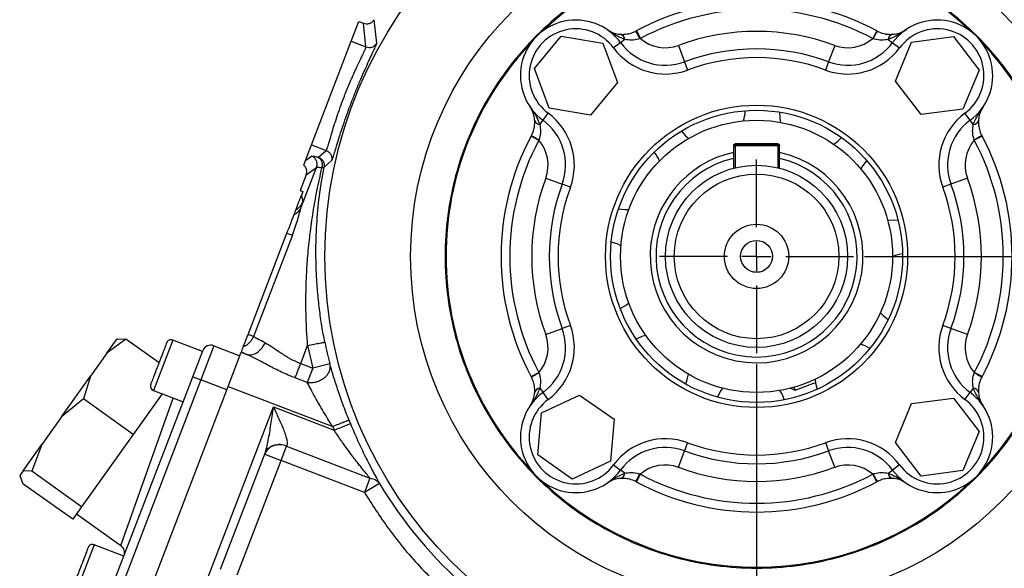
# Model space of a CAD drawing. Header units: inches. Extents: x 0.1 to 16.9, y 0.1 to 10.9.
# Tile 10 of 12: x 9.5 to 13.9, y 5.8 to 8.3. Entities that reach past the tile are written whole.
import ezdxf

# ---------------------------------------------------------------- set-up
doc = ezdxf.new("R2010")
doc.units = ezdxf.units.IN
doc.header["$MEASUREMENT"] = 0
doc.layers.add('DIMENSION', color=7, linetype='Continuous')
doc.styles.add('SLDTEXTSTYLE0', font='TXT', dxfattribs={"width": 0.75})
doc.dimstyles.new('SLDDIMSTYLE0', dxfattribs={"dimtxt": 0.125, "dimasz": 0.13, "dimexe": 0, "dimexo": 0.0625, "dimgap": 0.03125, "dimtad": 0, "dimtih": 1, "dimtoh": 1, "dimdec": 1, "dimlfac": 1.5, "dimrnd": 1e-09, "dimzin": 12, "dimdsep": 46, "dimtxsty": 'SLDTEXTSTYLE0', "dimsah": 1, "dimcen": 0.09, "dimadec": 0, "dimazin": 3, "dimtfac": 1, "dimtdec": 1, "dimtofl": 0, "dimtmove": 0, "dimatfit": 3, "dimfxl": 0, "dimfrac": 2, "dimtolj": 1, "dimtzin": 12, "dimarcsym": 0})
doc.dimstyles.new('SLDDIMSTYLE3', dxfattribs={"dimtxt": 0.125, "dimasz": 0.13, "dimexe": 0, "dimexo": 0.0625, "dimgap": 0.03125, "dimtad": 0, "dimtih": 1, "dimtoh": 1, "dimdec": 1, "dimlfac": 1.5, "dimrnd": 1e-09, "dimzin": 12, "dimdsep": 46, "dimtxsty": 'SLDTEXTSTYLE0', "dimsah": 1, "dimcen": 0.09, "dimadec": 0, "dimazin": 3, "dimtfac": 1, "dimtdec": 3, "dimtofl": 0, "dimtmove": 0, "dimatfit": 3, "dimfxl": 0, "dimfrac": 2, "dimtolj": 1, "dimtzin": 12, "dimarcsym": 0})
doc.dimstyles.new('SLDDIMSTYLE4', dxfattribs={"dimtxt": 0.125, "dimasz": 0.13, "dimexe": 0, "dimexo": 0.0625, "dimgap": 0.03125, "dimtad": 0, "dimtih": 1, "dimtoh": 1, "dimdec": 1, "dimlfac": 1.5, "dimrnd": 1e-09, "dimzin": 12, "dimdsep": 46, "dimtxsty": 'SLDTEXTSTYLE0', "dimsah": 1, "dimcen": 0.09, "dimadec": 0, "dimazin": 3, "dimtfac": 1, "dimtdec": 3, "dimtmove": 0, "dimatfit": 0, "dimfxl": 0, "dimfrac": 2, "dimtolj": 1, "dimtzin": 12, "dimarcsym": 0})

# ---------------------------------------------------------------- blocks, each defined once
blk = doc.blocks.new('_D_5')
at = {"layer": 'DIMENSION'}
for p, q in [((14.8694, 6.4035), (14.8694, 2.9788)), ((11.9828, 4.6274), (11.9828, 2.9788)), ((14.3225, 3.2838), (14.2844, 3.2838)), ((14.2844, 3.2838), (14.2844, 3.0854)), ((14.5996, 3.2838), (14.6376, 3.2838)), ((14.6376, 3.2838), (14.6376, 3.0854)), ((11.9828, 3.1038), (14.1748, 3.1038)), ((14.8694, 3.1038), (14.7473, 3.1038)), ((14.2844, 3.0854), (14.3225, 3.0854)), ((14.6376, 3.0854), (14.5996, 3.0854))]:
    blk.add_line(p, q, dxfattribs=at)
for points in [[(11.9828, 3.1038), (12.1128, 3.0838), (12.1128, 3.1238)], [(14.8694, 3.1038), (14.7394, 3.1238), (14.7394, 3.0838)]]:
    blk.add_solid(points, dxfattribs=at)
at = {"layer": 'DIMENSION', "char_height": 0.125, "attachment_point": 1, "style": 'SLDTEXTSTYLE0'}
for s, insert in [('110', (14.3225, 3.2465)), ('4.3', (14.3456, 3.0595))]:
    blk.add_mtext(s, dxfattribs=dict(at, insert=insert))
blk = doc.blocks.new('_D_6')
at = {"layer": 'DIMENSION'}
for p, q in [((13.4849, 9.2526), (16.0272, 9.2526)), ((15.9022, 9.2526), (15.9022, 6.8635)), ((15.7637, 6.8381), (15.7256, 6.8381)), ((15.7256, 6.8381), (15.7256, 6.6397)), ((16.0408, 6.8381), (16.0789, 6.8381)), ((16.0789, 6.8381), (16.0789, 6.6397)), ((15.7256, 6.6397), (15.7637, 6.6397)), ((16.0789, 6.6397), (16.0408, 6.6397)), ((15.9022, 4.3829), (15.9022, 6.4527)), ((14.0722, 4.3829), (16.0272, 4.3829))]:
    blk.add_line(p, q, dxfattribs=at)
for points in [[(15.9022, 9.2526), (15.8822, 9.1226), (15.9222, 9.1226)], [(15.9022, 4.3829), (15.9222, 4.5129), (15.8822, 4.5129)]]:
    blk.add_solid(points, dxfattribs=at)
at = {"layer": 'DIMENSION', "char_height": 0.125, "attachment_point": 1, "style": 'SLDTEXTSTYLE0'}
for s, insert in [('186', (15.7637, 6.8008)), ('7.3', (15.7868, 6.6138))]:
    blk.add_mtext(s, dxfattribs=dict(at, insert=insert))
blk = doc.blocks.new('_D_7')
at = {"layer": 'DIMENSION'}
for p, q in [((12.8161, 6.7068), (12.8161, 3.9095)), ((11.9828, 4.6274), (11.9828, 3.9095)), ((12.2859, 4.2145), (12.2478, 4.2145)), ((12.2478, 4.2145), (12.2478, 4.016)), ((12.4706, 4.2145), (12.5087, 4.2145)), ((12.5087, 4.2145), (12.5087, 4.016)), ((11.9828, 4.0345), (11.7328, 4.0345)), ((12.2478, 4.016), (12.2859, 4.016)), ((12.5087, 4.016), (12.4706, 4.016)), ((12.8161, 4.0345), (13.0661, 4.0345))]:
    blk.add_line(p, q, dxfattribs=at)
for points in [[(11.9828, 4.0345), (11.8528, 4.0545), (11.8528, 4.0145)], [(12.8161, 4.0345), (12.9461, 4.0145), (12.9461, 4.0545)]]:
    blk.add_solid(points, dxfattribs=at)
at = {"layer": 'DIMENSION', "char_height": 0.125, "attachment_point": 1, "style": 'SLDTEXTSTYLE0'}
for s, insert in [('32', (12.2859, 4.1772)), ('1.3', (12.2628, 3.9902))]:
    blk.add_mtext(s, dxfattribs=dict(at, insert=insert))
blk = doc.blocks.new('_D_10')
at = {"layer": 'DIMENSION'}
for p, q in [((13.3086, 7.1993), (15.6981, 7.1993)), ((15.5731, 7.1993), (15.5731, 5.6467)), ((15.4346, 5.6213), (15.3965, 5.6213)), ((15.3965, 5.6213), (15.3965, 5.4229)), ((15.7116, 5.6213), (15.7497, 5.6213)), ((15.7497, 5.6213), (15.7497, 5.4229)), ((15.3965, 5.4229), (15.4346, 5.4229)), ((15.7497, 5.4229), (15.7116, 5.4229)), ((15.5731, 4.3829), (15.5731, 5.2358)), ((14.0722, 4.3829), (15.6981, 4.3829))]:
    blk.add_line(p, q, dxfattribs=at)
for points in [[(15.5731, 7.1993), (15.5531, 7.0693), (15.5931, 7.0693)], [(15.5731, 4.3829), (15.5931, 4.5129), (15.5531, 4.5129)]]:
    blk.add_solid(points, dxfattribs=at)
at = {"layer": 'DIMENSION', "char_height": 0.125, "attachment_point": 1, "style": 'SLDTEXTSTYLE0'}
for s, insert in [('107', (15.4346, 5.584)), ('4.2', (15.4576, 5.397))]:
    blk.add_mtext(s, dxfattribs=dict(at, insert=insert))
blk = doc.blocks.new('SW_CENTERMARKSYMBOL_1')
at = {"layer": 'DIMENSION', "color": 0}
for p, q in [((0, 0.1333), (0, 0.4425)), ((0, 0), (0, 0.0667)), ((-0.1333, 0), (-0.4425, 0)), ((0, 0), (-0.0667, 0)), ((0, 0), (0, -0.0667)), ((0, 0), (0.0667, 0)), ((0.1333, 0), (0.4425, 0)), ((0, -0.1333), (0, -0.4425))]:
    blk.add_line(p, q, dxfattribs=at)

msp = doc.modelspace()

# ---------------------------------------------------------------- linework, layer by layer
at = {"color": 7, "linetype": 'Continuous', "lineweight": 25}
for p, q in [((11.0817, 8.1727), (11.0697, 8.2792)), ((10.9649, 8.1809), (10.9996, 8.2712)), ((10.9996, 8.2712), (11.0213, 8.2629)), ((11.0214, 8.2629), (11.0213, 8.2629)), ((11.0326, 8.1549), (11.0214, 8.2629)), ((12.2643, 8.2272), (12.2671, 8.2287)), ((12.2671, 8.2287), (12.2859, 8.1934)), ((13.3651, 8.2287), (13.3463, 8.1934)), ((13.3651, 8.2287), (13.3679, 8.2272)), ((11.8014, 8.0566), (11.9243, 8.2047)), ((11.9243, 8.2047), (12.114, 8.1724)), ((12.215, 8.189), (12.1952, 8.1744)), ((12.2859, 8.1934), (12.2838, 8.1927)), ((13.3484, 8.1927), (13.3463, 8.1934)), ((13.4172, 8.189), (13.437, 8.1744)), ((13.524, 8.177), (13.7148, 8.202)), ((13.7148, 8.202), (13.8319, 8.0493)), ((10.7836, 7.7085), (10.9649, 8.1809)), ((10.9649, 8.1809), (11.0326, 8.1549)), ((12.114, 8.1724), (12.1809, 7.9919)), ((12.1952, 8.1744), (12.163, 8.1507)), ((12.4594, 8.162), (12.4872, 8.087)), ((13.1728, 8.162), (13.145, 8.087)), ((13.437, 8.1744), (13.4692, 8.1507)), ((13.4502, 7.9992), (13.524, 8.177)), ((11.8683, 7.8761), (11.8014, 8.0566)), ((12.4872, 8.087), (12.5011, 8.0495)), ((13.145, 8.087), (13.1311, 8.0495)), ((13.8319, 8.0493), (13.7581, 7.8715)), ((12.1809, 7.9919), (12.058, 7.8438)), ((13.5673, 7.8465), (13.4502, 7.9992)), ((12.058, 7.8438), (11.8683, 7.8761)), ((13.7581, 7.8715), (13.5673, 7.8465)), ((11.841, 7.8202), (11.8647, 7.8524)), ((13.7912, 7.8202), (13.7675, 7.8524)), ((11.8264, 7.8004), (11.841, 7.8202)), ((13.8058, 7.8004), (13.7912, 7.8202)), ((11.7867, 7.7483), (11.7882, 7.7511)), ((11.7867, 7.7483), (11.822, 7.7295)), ((13.8455, 7.7483), (13.8102, 7.7295)), ((13.844, 7.7511), (13.8455, 7.7483)), ((10.756, 7.6368), (10.7836, 7.7085)), ((10.7836, 7.7085), (10.8512, 7.6826)), ((11.8227, 7.7316), (11.822, 7.7295)), ((12.7187, 7.7125), (12.7187, 7.7115)), ((12.9137, 7.7125), (12.7187, 7.7125)), ((12.7187, 7.7115), (12.9137, 7.7115)), ((12.9137, 7.7038), (12.7187, 7.7038)), ((12.9137, 7.7115), (12.9137, 7.7125)), ((13.8102, 7.7295), (13.8095, 7.7316)), ((10.756, 7.6368), (10.7838, 7.6565)), ((10.8162, 7.6515), (10.8512, 7.6826)), ((10.7371, 7.4231), (10.8069, 7.6049)), ((10.7481, 7.616), (10.756, 7.6368)), ((10.7595, 7.5713), (10.8069, 7.6049)), ((10.8411, 7.6061), (10.8759, 7.6365)), ((10.7595, 7.5713), (10.7323, 7.5005)), ((11.8534, 7.556), (11.9284, 7.5282)), ((13.7788, 7.556), (13.7038, 7.5282)), ((11.9659, 7.5143), (11.9284, 7.5282)), ((13.7038, 7.5282), (13.6663, 7.5143)), ((10.7319, 7.4995), (10.7323, 7.5005)), ((10.7319, 7.4995), (10.7326, 7.4992)), ((10.7323, 7.5005), (10.7326, 7.4992)), ((10.7326, 7.4992), (10.7444, 7.4947)), ((10.7444, 7.4947), (10.7376, 7.477)), ((10.7376, 7.477), (10.7439, 7.4487)), ((10.4942, 6.8431), (10.6716, 7.3053)), ((10.6966, 7.2957), (10.5192, 6.8335)), ((11.9659, 6.8843), (11.9284, 6.8704)), ((13.7038, 6.8704), (13.6663, 6.8843)), ((10.5192, 6.8335), (10.4942, 6.8431)), ((11.8534, 6.8426), (11.9284, 6.8704)), ((13.7788, 6.8426), (13.7038, 6.8704)), ((9.8497, 6.7571), (9.8969, 6.8233)), ((9.9367, 6.8217), (9.8497, 6.7571)), ((9.8969, 6.8233), (9.9367, 6.8217)), ((10.0876, 6.714), (9.9367, 6.8217)), ((10.2858, 6.7651), (10.1501, 6.8172)), ((10.3386, 6.7912), (10.2789, 6.6356)), ((10.3386, 6.7912), (10.4569, 6.7458)), ((10.7345, 6.7098), (10.7662, 6.7925)), ((10.7662, 6.7925), (10.7896, 6.6887)), ((9.8497, 6.7571), (9.775, 6.6524)), ((10.2416, 6.65), (10.287, 6.7682)), ((10.4033, 6.6061), (10.4629, 6.7615)), ((10.4629, 6.7615), (10.4635, 6.7632)), ((10.4629, 6.7615), (10.4883, 6.7518)), ((10.4635, 6.7632), (10.4883, 6.7518)), ((10.7345, 6.7098), (10.7896, 6.6887)), ((10.8671, 6.7082), (10.7896, 6.6887)), ((10.7896, 6.6887), (10.7645, 6.6234)), ((11.7867, 6.6503), (11.822, 6.6691)), ((11.822, 6.6691), (11.8227, 6.667)), ((13.8095, 6.667), (13.8102, 6.6691)), ((13.8455, 6.6503), (13.8102, 6.6691)), ((9.6427, 6.4669), (9.775, 6.6524)), ((9.775, 6.6524), (9.7423, 6.5492)), ((9.8832, 5.7164), (10.2416, 6.65)), ((10.2789, 6.6356), (9.9205, 5.7021)), ((10.2416, 6.65), (10.2789, 6.6356)), ((10.3972, 6.5903), (10.2789, 6.6356)), ((10.7645, 6.6234), (10.7094, 6.6446)), ((11.7882, 6.6475), (11.7867, 6.6503)), ((12.9917, 6.5886), (13.0849, 6.6239)), ((13.0838, 6.6374), (13.0833, 6.6386)), ((13.8455, 6.6503), (13.844, 6.6475)), ((10.1014, 6.5717), (9.9697, 6.387)), ((10.0388, 5.6567), (10.4033, 6.6061)), ((10.0617, 6.5869), (10.1974, 6.5348)), ((10.4033, 6.6061), (10.8806, 6.4229)), ((11.8264, 6.5982), (11.841, 6.5784)), ((11.8335, 6.4847), (12.0079, 6.5661)), ((11.8647, 6.5462), (11.841, 6.5784)), ((12.0079, 6.5661), (12.1656, 6.4557)), ((12.9712, 6.5979), (12.9917, 6.5886)), ((12.9867, 6.6021), (12.9917, 6.5886)), ((13.7675, 6.5462), (13.7912, 6.5784)), ((13.8058, 6.5982), (13.7912, 6.5784)), ((9.7423, 6.5492), (9.6427, 6.4669)), ((9.9697, 6.387), (9.7423, 6.5492)), ((13.4502, 6.3493), (13.524, 6.5271)), ((13.524, 6.5271), (13.7148, 6.5521)), ((13.7148, 6.5521), (13.8319, 6.3994)), ((10.2552, 5.5879), (10.6101, 6.5124)), ((10.6101, 6.5124), (10.8875, 6.4059)), ((11.8167, 6.293), (11.8335, 6.4847)), ((9.6427, 6.4669), (9.5523, 6.3402)), ((12.1656, 6.4557), (12.1488, 6.264)), ((9.9697, 6.387), (9.7344, 6.057)), ((10.8806, 6.4229), (10.8875, 6.4059)), ((13.8319, 6.3994), (13.7581, 6.2216)), ((9.4672, 6.2209), (9.5523, 6.3402)), ((9.5523, 6.3402), (9.507, 6.2192)), ((12.5011, 6.3491), (12.4872, 6.3116)), ((13.1311, 6.3491), (13.145, 6.3116)), ((13.5673, 6.1966), (13.4502, 6.3493)), ((10.3684, 5.7712), (10.5716, 6.3005)), ((10.5702, 6.2969), (10.6449, 6.2682)), ((10.6449, 6.2682), (10.6699, 6.3335)), ((10.6699, 6.3335), (10.6709, 6.3359)), ((10.6699, 6.3335), (11.0502, 6.1875)), ((12.4594, 6.2366), (12.4872, 6.3116)), ((13.1728, 6.2366), (13.145, 6.3116)), ((10.4445, 5.7461), (10.6449, 6.2682)), ((11.0252, 6.1222), (10.6449, 6.2682)), ((11.9744, 6.1826), (11.8167, 6.293)), ((12.1488, 6.264), (11.9744, 6.1826)), ((9.4672, 6.2209), (9.4514, 6.1988)), ((9.507, 6.2192), (9.4672, 6.2209)), ((9.7344, 6.057), (9.507, 6.2192)), ((12.163, 6.2479), (12.1952, 6.2242)), ((12.215, 6.2096), (12.1952, 6.2242)), ((12.2671, 6.1699), (12.2859, 6.2052)), ((12.2838, 6.2059), (12.2859, 6.2052)), ((13.3463, 6.2052), (13.3484, 6.2059)), ((13.3651, 6.1699), (13.3463, 6.2052)), ((13.4172, 6.2096), (13.437, 6.2242)), ((13.4692, 6.2479), (13.437, 6.2242)), ((13.7581, 6.2216), (13.5673, 6.1966)), ((9.4514, 6.1988), (9.466, 6.1618)), ((9.6934, 5.9996), (9.466, 6.1618)), ((11.0502, 6.1875), (11.0252, 6.1222)), ((11.0937, 6.1634), (11.0252, 6.1222)), ((12.2671, 6.1699), (12.2643, 6.1714)), ((13.3679, 6.1714), (13.3651, 6.1699)), ((9.7344, 6.057), (9.6934, 5.9996)), ((9.711, 6.0242), (9.9137, 5.8796)), ((9.9274, 5.8315), (9.7917, 5.8836))]:
    msp.add_line(p, q, dxfattribs=at)
at = {"color": 8, "linetype": 'Continuous', "lineweight": 25}
for p, q in [((12.7187, 7.7038), (12.7187, 7.6036)), ((12.9137, 7.7038), (12.9137, 7.6035)), ((10.1501, 6.8172), (10.0617, 6.5869)), ((9.9137, 5.8796), (10.1523, 6.5522)), ((9.7917, 5.8836), (9.709, 5.6682))]:
    msp.add_line(p, q, dxfattribs=at)
at = {"color": 7, "linetype": 'Continuous', "lineweight": 25, "flags": 128}
for points in [[(12.9207, 7.8577), (12.9217, 7.8294), (12.925, 7.8108)], [(12.473, 7.7709), (12.492, 7.7498), (12.5065, 7.7377)], [(13.3195, 7.6364), (13.302, 7.6141), (13.2926, 7.5977)], [(12.1859, 7.4167), (12.214, 7.4127), (12.2328, 7.4128)], [(13.4145, 7.3656), (13.4302, 7.3641), (13.4617, 7.3657)], [(12.1969, 7.2477), (12.1798, 7.2557), (12.1525, 7.2637)], [(13.4827, 7.2106), (13.4549, 7.2047), (13.4372, 7.1982)], [(12.1936, 6.9607), (12.2177, 6.9757), (12.2321, 6.9879)], [(13.3814, 6.942), (13.3948, 6.9287), (13.4176, 6.9118)], [(12.3106, 6.8384), (12.2924, 6.8335), (12.2664, 6.8221)], [(13.334, 6.7795), (13.3117, 6.7916), (13.2912, 6.7992)], [(12.4926, 6.6164), (12.4999, 6.6374), (12.5046, 6.662)], [(13.0837, 6.6388), (13.0854, 6.62), (13.0921, 6.5924)], [(12.6609, 6.5979), (12.6501, 6.5824), (12.6374, 6.557)]]:
    msp.add_lwpolyline(points, dxfattribs=at)
at = {"color": 7, "linetype": 'Continuous', "lineweight": 25}
for centre, radius in [((12.8161, 7.1993), 1.9709), ((12.8162, 7.1983), 1.58), ((12.8161, 7.1993), 0.6898), ((12.8161, 7.1993), 0.6667), ((12.8161, 7.1993), 0.6211), ((12.8161, 7.1993), 0.4158), ((12.8161, 7.1993), 0.3758), ((12.8161, 7.1993), 0.1467), ((12.8161, 7.1993), 0.0729)]:
    msp.add_circle(centre, radius, dxfattribs=at)
for centre, radius, start, end in [((12.8161, 7.1993), 1.4181, 46.3759, 133.6241), ((12.8161, 7.1993), 1.1667, 61.9267, 118.0733), ((12.8161, 7.1993), 1.1267, 61.9267, 118.0733), ((11.9911, 8.0243), 0.2533, 36.3491, 233.6509), ((13.6411, 8.0243), 0.2533, 306.3491, 143.6509), ((11.9911, 8.0243), 0.2133, 36.3491, 233.6509), ((13.6411, 8.0243), 0.2133, 306.3491, 143.6509), ((12.1889, 8.1871), 0.0262, 4.0364, 75.427), ((11.889, 7.9919), 0.4429, 26.954, 32.0884), ((12.3992, 8.3246), 0.1733, 229.1687, 290.3283), ((12.8161, 7.1993), 1.0267, 69.6717, 110.3283), ((13.233, 8.3246), 0.1733, 249.6717, 310.8313), ((13.7431, 7.9919), 0.4429, 147.9116, 153.046), ((13.4433, 8.1871), 0.0262, 104.573, 175.9636), ((12.8161, 7.1993), 1.4181, 136.3759, 180), ((12.3992, 8.3246), 0.2933, 216.3491, 290.3283), ((12.3992, 8.3246), 0.2533, 216.3491, 290.3283), ((12.8161, 7.1993), 0.9467, 69.6717, 110.3283), ((13.233, 8.3246), 0.2933, 249.6717, 323.6509), ((13.233, 8.3246), 0.2533, 249.6717, 323.6509), ((12.8161, 7.1993), 1.4181, 316.3759, 43.6241), ((12.8161, 7.1993), 0.9067, 69.6717, 110.3283), ((11.6908, 7.6162), 0.2933, 339.6717, 53.6509), ((12.6025, 7.868), 0.1618, 341.8061, 357.7119), ((13.9414, 7.6162), 0.2933, 126.3491, 200.3283), ((11.8283, 7.8265), 0.0262, 194.573, 265.9636), ((11.6908, 7.6162), 0.2533, 339.6717, 53.6509), ((13.9414, 7.6162), 0.2533, 126.3491, 200.3283), ((13.8039, 7.8265), 0.0262, 274.0364, 345.427), ((12.8161, 7.1993), 1.1667, 151.9267, 208.0733), ((12.0235, 8.1264), 0.4429, 237.9116, 243.046), ((13.0823, 7.8489), 0.1618, 301.8061, 318.5528), ((13.6087, 8.1264), 0.4429, 296.954, 302.0884), ((12.8161, 7.1993), 1.1667, 331.9267, 28.0733), ((12.8161, 7.1993), 1.1267, 151.9267, 208.0733), ((11.6908, 7.6162), 0.1733, 339.6717, 40.8313), ((13.9414, 7.6162), 0.1733, 139.1687, 200.3283), ((12.8161, 7.1993), 1.1267, 331.9267, 28.0733), ((12.2226, 7.5743), 0.1618, 21.8061, 38.5528), ((12.8161, 7.1993), 0.4593, 103.1831, 76.8456), ((12.8161, 7.1993), 1.0267, 159.6717, 200.3283), ((12.8161, 7.1993), 1.0267, 339.6717, 20.3283), ((12.8161, 7.1993), 0.9467, 159.6717, 200.3283), ((12.8161, 7.1993), 0.9067, 159.6717, 200.3283), ((12.8161, 7.1993), 0.9067, 339.6717, 20.3283), ((12.8161, 7.1993), 0.9467, 339.6717, 20.3283), ((12.8161, 7.1993), 1.4181, 180, 223.6241), ((11.6908, 6.7824), 0.2933, 306.3491, 20.3283), ((13.9414, 6.7824), 0.2933, 159.6717, 233.6509), ((11.6908, 6.7824), 0.1733, 319.1687, 20.3283), ((11.6908, 6.7824), 0.2533, 306.3491, 20.3283), ((13.9414, 6.7824), 0.2533, 159.6717, 233.6509), ((13.9414, 6.7824), 0.1733, 159.6717, 220.8313), ((10.1424, 6.7973), 0.0213, 69, 159), ((10.3243, 6.7539), 0.04, 69, 159), ((12.8161, 7.1993), 2.0099, 191.2238, 194.1427), ((12.0235, 6.2723), 0.4429, 116.954, 122.0884), ((13.6087, 6.2723), 0.4429, 57.9116, 63.046), ((10.0693, 6.6068), 0.0213, 159, 249), ((11.9911, 6.3743), 0.2533, 126.3491, 323.6509), ((11.8283, 6.5721), 0.0262, 94.0364, 165.427), ((12.7881, 6.4978), 0.1618, 16.8709, 33.6176), ((13.6411, 6.3743), 0.2533, 216.3491, 53.6509), ((13.8039, 6.5721), 0.0262, 14.573, 85.9636), ((11.9911, 6.3743), 0.2133, 126.3491, 323.6509), ((13.6411, 6.3743), 0.2133, 216.3491, 53.6509), ((12.8161, 7.1993), 2.0055, 201.8575, 202.3609), ((12.3992, 6.074), 0.2933, 69.6717, 143.6509), ((12.8161, 7.1993), 0.9067, 249.6717, 290.3283), ((13.233, 6.074), 0.2933, 36.3491, 110.3283), ((12.3992, 6.074), 0.2533, 69.6717, 143.6509), ((12.8161, 7.1993), 0.9467, 249.6717, 290.3283), ((13.233, 6.074), 0.2533, 36.3491, 110.3283), ((12.1889, 6.2115), 0.0262, 284.573, 355.9636), ((11.889, 6.4067), 0.4429, 327.9116, 333.046), ((12.3992, 6.074), 0.1733, 69.6717, 130.8313), ((12.8161, 7.1993), 1.1267, 241.9267, 298.0733), ((12.8161, 7.1993), 1.0267, 249.6717, 290.3283), ((13.233, 6.074), 0.1733, 49.1687, 110.3283), ((13.7431, 6.4067), 0.4429, 206.954, 212.0884), ((13.4433, 6.2115), 0.0262, 184.0364, 255.427), ((12.8161, 7.1993), 2.0099, 211.0232, 228.9899), ((12.8161, 7.1993), 1.4181, 226.3759, 313.6241), ((12.8161, 7.1993), 1.1667, 241.9267, 298.0733), ((9.7841, 5.8637), 0.0213, 69, 159), ((9.8905, 5.847), 0.04, 339, 55.4286)]:
    msp.add_arc(centre, radius, start, end, dxfattribs=at)
at = {"color": 8, "linetype": 'Continuous', "lineweight": 25}
for start, end in [(177.7119, 77.5761), (102.4305, 177.7119)]:
    msp.add_arc((12.8161, 7.1993), 0.4859, start, end, dxfattribs=at)
at = {"color": 7, "linetype": 'Continuous', "lineweight": 25}
for points in [[(14.2386, 7.1993), (14.2362, 7.1372), (14.2315, 7.0131), (14.1937, 6.8301), (14.1341, 6.6534), (14.0515, 6.486), (13.9479, 6.3309), (13.8248, 6.1906), (13.6845, 6.0675), (13.5294, 5.9639), (13.362, 5.8813), (13.1853, 5.8214), (13.0023, 5.785), (12.8161, 5.7728), (12.6299, 5.785), (12.4469, 5.8214), (12.2702, 5.8813), (12.1028, 5.9639), (11.9477, 6.0675), (11.8074, 6.1906), (11.6843, 6.3309), (11.5807, 6.486), (11.4981, 6.6534), (11.4381, 6.8301), (11.4017, 7.0131), (11.3895, 7.1993), (11.4017, 7.3855), (11.4381, 7.5685), (11.4981, 7.7452), (11.5807, 7.9126), (11.6843, 8.0677), (11.8074, 8.208), (11.9477, 8.3311), (12.1028, 8.4347), (12.2702, 8.5173), (12.4469, 8.5773), (12.6299, 8.6137), (12.8161, 8.6259), (13.0023, 8.6137), (13.1853, 8.5773), (13.362, 8.5173), (13.5294, 8.4347), (13.6845, 8.3311), (13.8248, 8.208), (13.9479, 8.0677), (14.0515, 7.9126), (14.1341, 7.7452), (14.1937, 7.5685), (14.2315, 7.3855), (14.2362, 7.2614), (14.2386, 7.1993)], [(12.7121, 7.7058), (12.7122, 7.7067), (12.7124, 7.7084), (12.7139, 7.7106), (12.7161, 7.7122), (12.7179, 7.7124), (12.7187, 7.7125)], [(12.7121, 7.7048), (12.7122, 7.7057), (12.7124, 7.7074), (12.7139, 7.7096), (12.7161, 7.7112), (12.7179, 7.7114), (12.7187, 7.7115)], [(12.7187, 7.7038), (12.7179, 7.7038), (12.7161, 7.7039), (12.7139, 7.7041), (12.7124, 7.7044), (12.7122, 7.7047), (12.7121, 7.7048)], [(12.7187, 7.7038), (12.7187, 7.7043), (12.7187, 7.7053), (12.7187, 7.7067), (12.7187, 7.708), (12.7187, 7.7092), (12.7187, 7.7102), (12.7187, 7.7109), (12.7187, 7.7114), (12.7187, 7.7114), (12.7187, 7.7115)], [(12.9137, 7.7125), (12.9146, 7.7124), (12.9164, 7.7122), (12.9186, 7.7106), (12.9201, 7.7084), (12.9203, 7.7067), (12.9204, 7.7058)], [(12.9137, 7.7038), (12.9137, 7.7043), (12.9137, 7.7053), (12.9137, 7.7067), (12.9137, 7.708), (12.9137, 7.7092), (12.9137, 7.7102), (12.9137, 7.7109), (12.9137, 7.7114), (12.9137, 7.7114), (12.9137, 7.7115)], [(12.9137, 7.7115), (12.9146, 7.7114), (12.9164, 7.7112), (12.9186, 7.7096), (12.9201, 7.7074), (12.9203, 7.7057), (12.9204, 7.7048)], [(12.9204, 7.7048), (12.9203, 7.7047), (12.9201, 7.7044), (12.9186, 7.7041), (12.9164, 7.7039), (12.9146, 7.7038), (12.9137, 7.7038)], [(10.8069, 7.6049), (10.8082, 7.61), (10.8108, 7.6202), (10.8069, 7.6358), (10.7978, 7.6492), (10.7885, 7.6541), (10.7838, 7.6565)], [(10.7439, 7.4487), (10.7401, 7.4409), (10.7326, 7.4253), (10.7187, 7.4149), (10.7117, 7.4097)], [(10.6716, 7.3053), (10.6774, 7.3031), (10.6888, 7.2987), (10.694, 7.2967), (10.6966, 7.2957)], [(10.7662, 6.7925), (10.7763, 6.7945), (10.7964, 6.7985), (10.8219, 6.8036), (10.8402, 6.8072), (10.8432, 6.8078), (10.8446, 6.8081)], [(10.7094, 6.6446), (10.7108, 6.6482), (10.7136, 6.6556), (10.7198, 6.6716), (10.7268, 6.69), (10.7319, 6.7032), (10.7345, 6.7098)], [(10.8806, 6.4229), (10.8901, 6.4267), (10.9091, 6.4344), (10.9333, 6.4441), (10.9506, 6.451), (10.9534, 6.4521), (10.9548, 6.4527)], [(10.8875, 6.4059), (10.897, 6.4098), (10.9159, 6.4176), (10.94, 6.4275), (10.9572, 6.4346), (10.96, 6.4358), (10.9614, 6.4363)], [(10.5716, 6.3005), (10.5759, 6.3084), (10.5846, 6.3244), (10.61, 6.3389), (10.6404, 6.3443), (10.6607, 6.3387), (10.6709, 6.3359)]]:
    msp.add_open_spline(points, degree=3, dxfattribs=at)
for points, knots in [([(11.0214, 8.2629), (11.0255, 8.2617), (11.0344, 8.2592), (11.0479, 8.2614), (11.0608, 8.2679), (11.0665, 8.2752), (11.0697, 8.2792)], [0, 0, 0, 0, 0.231513, 0.500344, 0.726625, 1, 1, 1, 1]), ([(12.215, 8.189), (12.2139, 8.1894), (12.2077, 8.1915), (12.1788, 8.2038), (12.1538, 8.2201), (12.1334, 8.2339), (12.1333, 8.234)], [0, 0, 0, 0, 0.036475, 0.202477, 0.996721, 1, 1, 1, 1]), ([(12.1333, 8.234), (12.1333, 8.2339), (12.1401, 8.2294), (12.1542, 8.2216), (12.1744, 8.2152), (12.189, 8.213), (12.1945, 8.2125), (12.1955, 8.2125)], [0, 0, 0, 0, 0.003249, 0.400452, 0.789868, 0.961696, 1, 1, 1, 1]), ([(13.4989, 8.234), (13.4988, 8.2339), (13.4784, 8.2201), (13.4534, 8.2038), (13.4244, 8.1915), (13.4183, 8.1894), (13.4172, 8.189)], [0, 0, 0, 0, 0.003279, 0.797523, 0.963525, 1, 1, 1, 1]), ([(13.4367, 8.2125), (13.4377, 8.2125), (13.4432, 8.213), (13.4578, 8.2152), (13.478, 8.2216), (13.4921, 8.2294), (13.4989, 8.2339), (13.4989, 8.234)], [0, 0, 0, 0, 0.038304, 0.210132, 0.599548, 0.996751, 1, 1, 1, 1]), ([(12.1955, 8.2125), (12.2052, 8.2123), (12.2217, 8.2121), (12.2443, 8.2182), (12.2573, 8.2236), (12.2621, 8.2261), (12.2643, 8.2272)], [0, 0, 0, 0, 0.466659, 0.794726, 0.91083, 1, 1, 1, 1]), ([(12.2838, 8.1927), (12.2817, 8.192), (12.269, 8.1877), (12.2443, 8.1844), (12.2247, 8.1874), (12.215, 8.189)], [0, 0, 0, 0, 0.091462, 0.544793, 1, 1, 1, 1]), ([(13.4172, 8.189), (13.4074, 8.1874), (13.3879, 8.1844), (13.3632, 8.1877), (13.3505, 8.192), (13.3484, 8.1927)], [0, 0, 0, 0, 0.455207, 0.908538, 1, 1, 1, 1]), ([(13.3679, 8.2272), (13.37, 8.2261), (13.3813, 8.2203), (13.3948, 8.2161), (13.4162, 8.2121), (13.4271, 8.2123), (13.4367, 8.2125)], [0, 0, 0, 0, 0.0892672, 0.47597, 0.5328338, 1, 1, 1, 1]), ([(10.8512, 7.6826), (10.8518, 7.6833), (10.853, 7.6848), (10.8557, 7.6921), (10.8592, 7.7026), (10.8633, 7.7164), (10.8685, 7.7339), (10.8759, 7.7593), (10.8861, 7.793), (10.8993, 7.8344), (10.9145, 7.8784), (10.9291, 7.9181), (10.9425, 7.952), (10.9545, 7.9812), (10.9641, 8.0035), (10.971, 8.0192), (10.9753, 8.0288), (10.9798, 8.0388), (10.9829, 8.0456), (10.9849, 8.05), (10.9865, 8.0534), (10.9897, 8.0603), (10.9946, 8.0709), (11.0024, 8.0872), (11.0111, 8.1054), (11.019, 8.1218), (11.0261, 8.137), (11.0317, 8.1498), (11.0323, 8.1533), (11.0326, 8.1549)], [0, 0, 0, 0, 0.04038, 0.082046, 0.125014, 0.160147, 0.201843, 0.250102, 0.312589, 0.375137, 0.439504, 0.500033, 0.539928, 0.581604, 0.625071, 0.639191, 0.654331, 0.670491, 0.687671, 0.688316, 0.692864, 0.705022, 0.724145, 0.750229, 0.79883, 0.840475, 0.875163, 0.939066, 1, 1, 1, 1]), ([(10.8759, 7.6365), (10.877, 7.6382), (10.879, 7.6416), (10.885, 7.6593), (10.8932, 7.6856), (10.9037, 7.7201), (10.9166, 7.7614), (10.9319, 7.8077), (10.9492, 7.8575), (10.9683, 7.9087), (10.9884, 7.9595), (11.0088, 8.0081), (11.0285, 8.0528), (11.0465, 8.0921), (11.0618, 8.1247), (11.0733, 8.1496), (11.0807, 8.1668), (11.0814, 8.1707), (11.0817, 8.1727)], [0, 0, 0, 0, 0.0631731, 0.1261265, 0.1890475, 0.2516171, 0.3139995, 0.3762339, 0.4381908, 0.500117, 0.562019, 0.6240349, 0.6862333, 0.7486086, 0.8112018, 0.8739434, 0.9369115, 1, 1, 1, 1]), ([(11.0326, 8.1549), (11.0372, 8.1537), (11.0464, 8.1512), (11.0607, 8.1539), (11.0734, 8.161), (11.079, 8.1688), (11.0817, 8.1727)], [0, 0, 0, 0, 0.250008, 0.499996, 0.750007, 1, 1, 1, 1]), ([(11.7814, 7.8821), (11.7815, 7.882), (11.7953, 7.8616), (11.8116, 7.8366), (11.8239, 7.8077), (11.826, 7.8015), (11.8264, 7.8004)], [0, 0, 0, 0, 0.003279, 0.797523, 0.963525, 1, 1, 1, 1]), ([(11.8029, 7.8199), (11.8029, 7.8209), (11.8024, 7.8264), (11.8002, 7.841), (11.7938, 7.8612), (11.786, 7.8753), (11.7815, 7.8821), (11.7814, 7.8821)], [0, 0, 0, 0, 0.038304, 0.210132, 0.599548, 0.996751, 1, 1, 1, 1]), ([(13.8058, 7.8004), (13.8061, 7.8015), (13.8082, 7.8077), (13.8205, 7.8366), (13.8369, 7.8616), (13.8507, 7.882), (13.8508, 7.8821)], [0, 0, 0, 0, 0.036475, 0.202477, 0.996721, 1, 1, 1, 1]), ([(13.8508, 7.8821), (13.8507, 7.8821), (13.8462, 7.8753), (13.8384, 7.8612), (13.832, 7.841), (13.8298, 7.8264), (13.8293, 7.8209), (13.8292, 7.8199)], [0, 0, 0, 0, 0.003249, 0.400452, 0.789868, 0.961696, 1, 1, 1, 1]), ([(11.7882, 7.7511), (11.7893, 7.7533), (11.7951, 7.7645), (11.7993, 7.778), (11.8033, 7.7994), (11.8031, 7.8103), (11.8029, 7.8199)], [0, 0, 0, 0, 0.089267, 0.47597, 0.532834, 1, 1, 1, 1]), ([(11.8264, 7.8004), (11.828, 7.7907), (11.831, 7.7711), (11.8277, 7.7464), (11.8234, 7.7337), (11.8227, 7.7316)], [0, 0, 0, 0, 0.455207, 0.908538, 1, 1, 1, 1]), ([(13.8095, 7.7316), (13.8088, 7.7337), (13.8045, 7.7464), (13.8012, 7.7711), (13.8042, 7.7907), (13.8058, 7.8004)], [0, 0, 0, 0, 0.091462, 0.544793, 1, 1, 1, 1]), ([(13.8292, 7.8199), (13.8291, 7.8102), (13.8289, 7.7937), (13.835, 7.7711), (13.8404, 7.7581), (13.8429, 7.7533), (13.844, 7.7511)], [0, 0, 0, 0, 0.466659, 0.794726, 0.91083, 1, 1, 1, 1]), ([(12.7121, 7.5981), (12.7121, 7.6146), (12.7121, 7.649), (12.7121, 7.6857), (12.7121, 7.7048)], [0, 0, 0, 0, 0.478915, 1, 1, 1, 1]), ([(12.9204, 7.6021), (12.9204, 7.6172), (12.9204, 7.6503), (12.9204, 7.6857), (12.9204, 7.7048)], [0, 0, 0, 0, 0.458172, 1, 1, 1, 1]), ([(10.7838, 7.6565), (10.7858, 7.6568), (10.7898, 7.6576), (10.8045, 7.654), (10.8119, 7.6522)], [0, 0, 0, 0, 0.500031, 1, 1, 1, 1]), ([(10.8162, 7.6515), (10.8159, 7.6514), (10.8154, 7.6513), (10.8131, 7.6519), (10.8119, 7.6522)], [0, 0, 0, 0, 0.49828, 1, 1, 1, 1]), ([(10.8314, 7.6019), (10.8327, 7.6069), (10.8352, 7.617), (10.832, 7.6323), (10.8243, 7.6452), (10.816, 7.6498), (10.8119, 7.6522)], [0, 0, 0, 0, 0.249988, 0.499996, 0.74999, 1, 1, 1, 1]), ([(10.8162, 7.6515), (10.8204, 7.6494), (10.8288, 7.6451), (10.8376, 7.6337), (10.8425, 7.6202), (10.8415, 7.6108), (10.8411, 7.6061)], [0, 0, 0, 0, 0.250008, 0.499996, 0.750007, 1, 1, 1, 1]), ([(10.8512, 7.6826), (10.8555, 7.6804), (10.864, 7.6761), (10.8728, 7.6645), (10.8776, 7.6507), (10.8765, 7.6412), (10.8759, 7.6365)], [0, 0, 0, 0, 0.250007, 0.500003, 0.750009, 1, 1, 1, 1]), ([(10.7595, 7.5713), (10.7606, 7.5752), (10.7629, 7.5831), (10.7615, 7.5952), (10.7569, 7.6069), (10.7512, 7.6129), (10.7481, 7.616)], [0, 0, 0, 0, 0.243611, 0.50033, 0.731321, 1, 1, 1, 1]), ([(10.7662, 6.7925), (10.7644, 6.8182), (10.7606, 6.8717), (10.7582, 6.9526), (10.7583, 7.0347), (10.7611, 7.1175), (10.7669, 7.2053), (10.7767, 7.3013), (10.7908, 7.4006), (10.8087, 7.5019), (10.8236, 7.5677), (10.8314, 7.6019)], [0, 0, 0, 0, 0.092951, 0.193499, 0.293193, 0.391315, 0.496149, 0.61648, 0.747278, 0.868577, 1, 1, 1, 1]), ([(10.8446, 6.8081), (10.8401, 6.8324), (10.8307, 6.8824), (10.8197, 6.9598), (10.811, 7.0416), (10.8056, 7.1266), (10.8032, 7.2282), (10.8068, 7.3444), (10.8185, 7.4757), (10.8334, 7.562), (10.8411, 7.6061)], [0, 0, 0, 0, 0.089377, 0.183954, 0.284044, 0.389914, 0.497962, 0.662023, 0.827207, 1, 1, 1, 1]), ([(10.8314, 7.6019), (10.8258, 7.6032), (10.8127, 7.6061), (10.809, 7.6053), (10.8069, 7.6049)], [0, 0, 0, 0, 0.430264, 1, 1, 1, 1]), ([(10.8411, 7.6061), (10.8403, 7.6051), (10.8388, 7.6031), (10.8339, 7.6023), (10.8314, 7.6019)], [0, 0, 0, 0, 0.5011681, 1, 1, 1, 1]), ([(10.7117, 7.4097), (10.7159, 7.4205), (10.7211, 7.4341), (10.7301, 7.4577), (10.7341, 7.4681), (10.736, 7.4728), (10.7368, 7.4751), (10.7373, 7.4762), (10.7375, 7.4767), (10.7376, 7.477)], [0, 0, 0, 0, 0.73527, 0.927819, 0.977705, 0.991687, 0.99634, 0.998249, 1, 1, 1, 1]), ([(10.6966, 7.2957), (10.7012, 7.308), (10.7101, 7.3323), (10.7208, 7.3674), (10.7296, 7.399), (10.7346, 7.4152), (10.7371, 7.4231)], [0, 0, 0, 0, 0.264543, 0.522623, 0.768575, 1, 1, 1, 1]), ([(10.7044, 7.3906), (10.7116, 7.3946), (10.7261, 7.4027), (10.7334, 7.4163), (10.7371, 7.4231)], [0, 0, 0, 0, 0.499998, 1, 1, 1, 1]), ([(10.7371, 7.4231), (10.7392, 7.4299), (10.7435, 7.4434), (10.7438, 7.4469), (10.7439, 7.4487)], [0, 0, 0, 0, 0.499976, 1, 1, 1, 1]), ([(10.6716, 7.3053), (10.678, 7.3219), (10.6874, 7.3463), (10.6984, 7.3751), (10.7024, 7.3854), (10.7044, 7.3906)], [0, 0, 0, 0, 0.517396, 0.759937, 1, 1, 1, 1]), ([(10.7044, 7.3906), (10.7061, 7.395), (10.7098, 7.4048), (10.7111, 7.408), (10.7117, 7.4097)], [0, 0, 0, 0, 0.45417, 1, 1, 1, 1]), ([(10.4728, 6.7873), (10.4736, 6.7895), (10.4753, 6.7939), (10.4805, 6.8074), (10.487, 6.8244), (10.4919, 6.837), (10.4942, 6.8431)], [0, 0, 0, 0, 0.243222, 0.5, 0.756778, 1, 1, 1, 1]), ([(10.1223, 6.8045), (10.1224, 6.8045), (10.1224, 6.8046), (10.1188, 6.7951), (10.1113, 6.7758), (10.1034, 6.755), (10.0964, 6.7369), (10.089, 6.7176), (10.0794, 6.6926), (10.0681, 6.6631), (10.0589, 6.6392), (10.0535, 6.6252), (10.0507, 6.6179), (10.0494, 6.6144), (10.0496, 6.6148), (10.0496, 6.6149)], [0, 0, 0, 0, 0.038614, 0.158342, 0.278071, 0.342523, 0.408342, 0.474162, 0.538614, 0.658342, 0.778071, 0.842523, 0.908342, 0.974162, 1, 1, 1, 1]), ([(10.4728, 6.7873), (10.478, 6.7897), (10.4881, 6.7944), (10.5012, 6.8052), (10.512, 6.8182), (10.5168, 6.8284), (10.5192, 6.8335)], [0, 0, 0, 0, 0.2543724, 0.499996, 0.7501506, 1, 1, 1, 1]), ([(10.4883, 6.7518), (10.4969, 6.7505), (10.5139, 6.7479), (10.5394, 6.761), (10.5597, 6.781), (10.5678, 6.7972), (10.5718, 6.8053)], [0, 0, 0, 0, 0.2796321, 0.5592633, 0.7796266, 1, 1, 1, 1]), ([(10.5718, 6.8053), (10.5607, 6.8107), (10.5367, 6.8223), (10.5253, 6.8296), (10.5192, 6.8335)], [0, 0, 0, 0, 0.462235, 1, 1, 1, 1]), ([(10.5718, 6.8053), (10.583, 6.799), (10.6054, 6.7864), (10.6437, 6.7588), (10.6861, 6.7311), (10.7184, 6.7169), (10.7345, 6.7098)], [0, 0, 0, 0, 0.249959, 0.501057, 0.751417, 1, 1, 1, 1]), ([(10.4649, 6.7666), (10.465, 6.7671), (10.4658, 6.7689), (10.4688, 6.777), (10.4715, 6.7839), (10.4728, 6.7873)], [0, 0, 0, 0, 0.122595, 0.557856, 1, 1, 1, 1]), ([(10.7094, 6.6446), (10.6882, 6.6533), (10.6463, 6.6705), (10.5883, 6.7004), (10.5353, 6.7295), (10.5037, 6.7445), (10.4883, 6.7518)], [0, 0, 0, 0, 0.2642314, 0.5217209, 0.767976, 1, 1, 1, 1]), ([(10.8671, 6.7082), (10.8679, 6.7024), (10.8694, 6.6908), (10.8646, 6.6733), (10.8554, 6.6571), (10.8417, 6.643), (10.8246, 6.6318), (10.8052, 6.6245), (10.7846, 6.6211), (10.7713, 6.6226), (10.7645, 6.6234)], [0, 0, 0, 0, 0.1287585, 0.2551358, 0.3775421, 0.49999, 0.6267575, 0.749978, 0.8723859, 1, 1, 1, 1]), ([(10.9548, 6.4527), (10.9454, 6.4766), (10.9267, 6.5246), (10.9025, 6.5947), (10.8817, 6.6603), (10.872, 6.6922), (10.8671, 6.7082)], [0, 0, 0, 0, 0.2486928, 0.4976115, 0.7473757, 1, 1, 1, 1]), ([(11.8227, 6.667), (11.8234, 6.6649), (11.8277, 6.6522), (11.831, 6.6275), (11.828, 6.608), (11.8264, 6.5982)], [0, 0, 0, 0, 0.091462, 0.544793, 1, 1, 1, 1]), ([(13.8058, 6.5982), (13.8042, 6.608), (13.8012, 6.6275), (13.8045, 6.6522), (13.8088, 6.6649), (13.8095, 6.667)], [0, 0, 0, 0, 0.455207, 0.908538, 1, 1, 1, 1]), ([(10.8806, 6.4229), (10.8723, 6.4359), (10.8562, 6.4611), (10.8336, 6.4985), (10.8145, 6.5316), (10.7987, 6.5599), (10.7814, 6.5917), (10.7713, 6.6107), (10.7645, 6.6234)], [0, 0, 0, 0, 0.181565, 0.353444, 0.519616, 0.647846, 0.766084, 1, 1, 1, 1]), ([(11.8029, 6.5787), (11.8031, 6.5884), (11.8033, 6.6049), (11.7972, 6.6275), (11.7918, 6.6405), (11.7893, 6.6454), (11.7882, 6.6475)], [0, 0, 0, 0, 0.466659, 0.794726, 0.91083, 1, 1, 1, 1]), ([(13.844, 6.6475), (13.8429, 6.6454), (13.8371, 6.6341), (13.8329, 6.6206), (13.8289, 6.5992), (13.8291, 6.5883), (13.8292, 6.5787)], [0, 0, 0, 0, 0.089267, 0.47597, 0.532834, 1, 1, 1, 1]), ([(11.8264, 6.5982), (11.826, 6.5971), (11.8239, 6.591), (11.8116, 6.562), (11.7953, 6.537), (11.7815, 6.5166), (11.7814, 6.5165)], [0, 0, 0, 0, 0.036475, 0.202477, 0.996721, 1, 1, 1, 1]), ([(11.7814, 6.5165), (11.7815, 6.5165), (11.786, 6.5233), (11.7938, 6.5374), (11.8002, 6.5576), (11.8024, 6.5722), (11.8029, 6.5777), (11.8029, 6.5787)], [0, 0, 0, 0, 0.003249, 0.400452, 0.789868, 0.961696, 1, 1, 1, 1]), ([(13.8508, 6.5165), (13.8507, 6.5166), (13.8369, 6.537), (13.8205, 6.562), (13.8082, 6.591), (13.8061, 6.5971), (13.8058, 6.5982)], [0, 0, 0, 0, 0.003279, 0.797523, 0.963525, 1, 1, 1, 1]), ([(13.8292, 6.5787), (13.8293, 6.5777), (13.8298, 6.5722), (13.832, 6.5576), (13.8384, 6.5374), (13.8462, 6.5233), (13.8507, 6.5165), (13.8508, 6.5165)], [0, 0, 0, 0, 0.038304, 0.210132, 0.599548, 0.996751, 1, 1, 1, 1]), ([(10.5716, 6.3005), (10.5743, 6.309), (10.5803, 6.3273), (10.5868, 6.3598), (10.593, 6.3952), (10.5987, 6.432), (10.6043, 6.4709), (10.608, 6.4977), (10.6101, 6.5124)], [0, 0, 0, 0, 0.134005, 0.290092, 0.46513, 0.632278, 0.799018, 1, 1, 1, 1]), ([(10.6101, 6.5124), (10.6141, 6.5038), (10.622, 6.4867), (10.6339, 6.4607), (10.6449, 6.4357), (10.6552, 6.4112), (10.6636, 6.3888), (10.67, 6.3675), (10.6735, 6.3491), (10.6717, 6.3401), (10.6709, 6.3359)], [0, 0, 0, 0, 0.132326, 0.264067, 0.403478, 0.522856, 0.655449, 0.770033, 0.892837, 1, 1, 1, 1]), ([(10.9614, 6.4363), (10.9723, 6.4106), (10.9942, 6.3589), (11.0236, 6.2974), (11.0467, 6.2515), (11.0638, 6.2186), (11.08, 6.1885), (11.0892, 6.1716), (11.0937, 6.1634)], [0, 0, 0, 0, 0.248011, 0.496933, 0.624486, 0.747202, 0.87778, 1, 1, 1, 1]), ([(11.0502, 6.1875), (11.0446, 6.1944), (11.0331, 6.2085), (11.0159, 6.2299), (11.0003, 6.2497), (10.9863, 6.2676), (10.9681, 6.2916), (10.9437, 6.3245), (10.9153, 6.3644), (10.8962, 6.3929), (10.8875, 6.4059)], [0, 0, 0, 0, 0.117821, 0.239985, 0.320706, 0.403934, 0.49066, 0.646812, 0.838057, 1, 1, 1, 1]), ([(10.6699, 6.3335), (10.6606, 6.3361), (10.6457, 6.3403), (10.6248, 6.339), (10.6046, 6.3338), (10.583, 6.3207), (10.5744, 6.3048), (10.5702, 6.2969)], [0, 0, 0, 0, 0.230676, 0.366477, 0.509261, 0.756865, 1, 1, 1, 1]), ([(12.1333, 6.1646), (12.1334, 6.1647), (12.1538, 6.1785), (12.1788, 6.1949), (12.2077, 6.2072), (12.2139, 6.2093), (12.215, 6.2096)], [0, 0, 0, 0, 0.003279, 0.797523, 0.963525, 1, 1, 1, 1]), ([(12.215, 6.2096), (12.2247, 6.2112), (12.2443, 6.2142), (12.269, 6.2109), (12.2817, 6.2066), (12.2838, 6.2059)], [0, 0, 0, 0, 0.455207, 0.9085385, 1, 1, 1, 1]), ([(13.3484, 6.2059), (13.3505, 6.2066), (13.3632, 6.2109), (13.3879, 6.2142), (13.4074, 6.2112), (13.4172, 6.2096)], [0, 0, 0, 0, 0.091462, 0.544793, 1, 1, 1, 1]), ([(13.4172, 6.2096), (13.4183, 6.2093), (13.4244, 6.2072), (13.4534, 6.1949), (13.4784, 6.1785), (13.4988, 6.1647), (13.4989, 6.1646)], [0, 0, 0, 0, 0.036475, 0.202477, 0.996721, 1, 1, 1, 1]), ([(11.0502, 6.1875), (11.0594, 6.1857), (11.0778, 6.1821), (11.0884, 6.1697), (11.0937, 6.1634)], [0, 0, 0, 0, 0.5, 1, 1, 1, 1]), ([(12.1955, 6.1862), (12.1945, 6.1861), (12.189, 6.1857), (12.1744, 6.1834), (12.1542, 6.177), (12.1401, 6.1692), (12.1333, 6.1647), (12.1333, 6.1646)], [0, 0, 0, 0, 0.038304, 0.210132, 0.599548, 0.996751, 1, 1, 1, 1]), ([(12.2643, 6.1714), (12.2621, 6.1725), (12.2509, 6.1783), (12.2374, 6.1825), (12.216, 6.1865), (12.2051, 6.1863), (12.1955, 6.1862)], [0, 0, 0, 0, 0.089267, 0.47597, 0.532834, 1, 1, 1, 1]), ([(13.4367, 6.1862), (13.427, 6.1863), (13.4105, 6.1865), (13.3879, 6.1804), (13.3749, 6.175), (13.37, 6.1725), (13.3679, 6.1714)], [0, 0, 0, 0, 0.466659, 0.794726, 0.91083, 1, 1, 1, 1]), ([(13.4989, 6.1646), (13.4989, 6.1647), (13.4921, 6.1692), (13.478, 6.177), (13.4578, 6.1834), (13.4432, 6.1857), (13.4377, 6.1861), (13.4367, 6.1862)], [0, 0, 0, 0, 0.003249, 0.400452, 0.789868, 0.961696, 1, 1, 1, 1]), ([(11.0252, 6.1222), (11.061, 6.0664), (11.1396, 5.9438), (11.2798, 5.7752), (11.3913, 5.6718), (11.4448, 5.6223)], [0, 0, 0, 0, 0.3038073, 0.6667303, 1, 1, 1, 1]), ([(9.764, 5.8709), (9.764, 5.871), (9.7642, 5.8715), (9.763, 5.8683), (9.7603, 5.8614), (9.7551, 5.8476), (9.746, 5.8241), (9.7347, 5.7947), (9.7252, 5.7697), (9.7177, 5.7504), (9.7107, 5.7322), (9.7026, 5.7109), (9.6985, 5.7002), (9.6958, 5.6932)], [0, 0, 0, 0, 0.024871, 0.103544, 0.182216, 0.259254, 0.402362, 0.545471, 0.622509, 0.701181, 0.779854, 0.856892, 1, 1, 1, 1])]:
    msp.add_open_spline(points, degree=3, knots=knots, dxfattribs=at)

# ---------------------------------------------------------------- block references
at = {"layer": 'DIMENSION'}
msp.add_blockref('SW_CENTERMARKSYMBOL_1', (12.8161, 7.1993), dxfattribs=at)

# ---------------------------------------------------------------- dimensions: what is measured, and where the dimension line sits
for base, p1, picture, middle in [((15.9022, 4.3829), (13.4349, 9.2526), '_D_6', (15.9022, 6.6581)), ((15.5731, 4.3829), (13.2586, 7.1993), '_D_10', (15.5731, 5.4413))]:
    dim = msp.add_linear_dim(base=base, p1=p1, p2=(14.0222, 4.3829), angle=90, dimstyle='SLDDIMSTYLE0', dxfattribs=at)
    dim.commit()
    dim.dimension.update_dxf_attribs({"geometry": picture, "text_midpoint": middle, "dimtype": 160})
for base, p1, p2, dimstyle, picture, middle in [((11.9828, 4.0345), (12.8161, 6.7568), (11.9828, 4.6774), 'SLDDIMSTYLE4', '_D_7', (12.3782, 4.0345)), ((14.8694, 3.1038), (11.9828, 4.6774), (14.8694, 6.4535), 'SLDDIMSTYLE3', '_D_5', (14.461, 3.1038))]:
    dim = msp.add_linear_dim(base=base, p1=p1, p2=p2, dimstyle=dimstyle, dxfattribs=at)
    dim.commit()
    dim.dimension.update_dxf_attribs({"geometry": picture, "text_midpoint": middle, "dimtype": 160})

doc.saveas('drawing.dxf')
